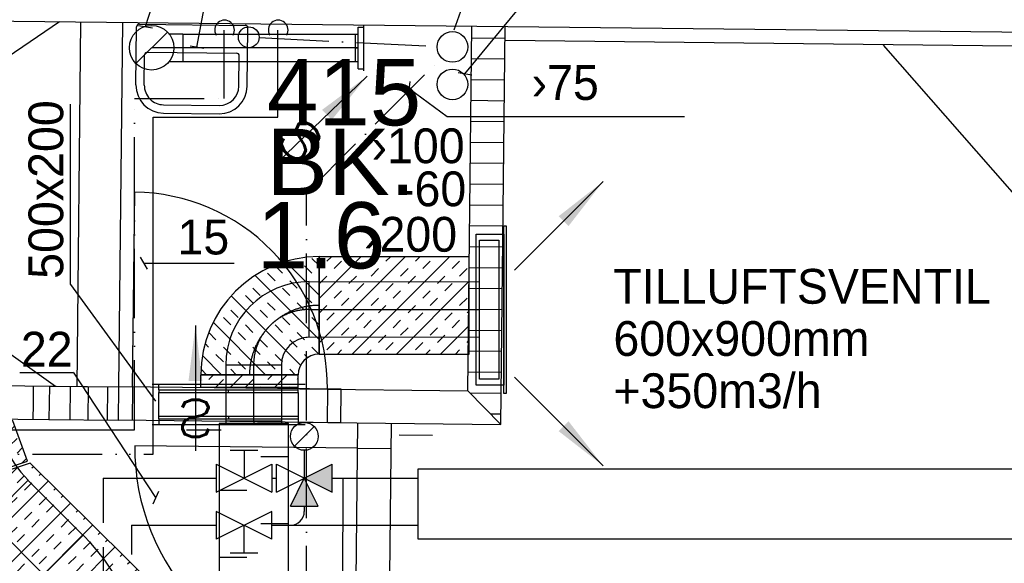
# Model space of a CAD drawing. Header units: millimetres. Extents: x 0 to 83130, y 0 to 53088.
# Tile 102 of 105: x 58160 to 61699, y 47944 to 49897. Entities that reach past the tile are written whole.
import ezdxf
from ezdxf.enums import TextEntityAlignment as Align

# ---------------------------------------------------------------- set-up
doc = ezdxf.new("R2010")
doc.units = ezdxf.units.MM
doc.header["$LTSCALE"] = 50
doc.header["$MEASUREMENT"] = 0
doc.header["$PDMODE"] = 1
for name, pattern in [('2V-CENT', [23, 20, -1.5, 0, -1.5]), ('DASHED_2', [3, 2, -1]), ('V-KU', [2, 1, 1]), ('V-KV', [2, 1, 1]), ('V-SPV', [7, 5, -1, 0, -1]), ('V-V', [2, 1, 1]), ('V-VV', [8, 5, -1, 0, -1, 0, -1])]:
    doc.linetypes.add(name, pattern=pattern)
doc.layers.get('0').update_dxf_attribs({"linetype": 'CONTINUOUS'})
for name, color, linetype in [('20604A200D001$0$00-HEL1', 9, 'CONTINUOUS'), ('20604A200D001$0$832 Rominfo', 7, 'CONTINUOUS'), ('20604A200D001$0$A12-HEL4', 251, 'CONTINUOUS'), ('20604A200D001$0$A24-HEL1', 251, 'CONTINUOUS'), ('20604A200D001$0$A24-HEL2', 251, 'CONTINUOUS'), ('20604A200D001$0$A24-SKR1', 251, 'CONTINUOUS'), ('20604A200D001$0$ATXT-HEL1', 7, 'CONTINUOUS'), ('V060-', 3, 'CONTINUOUS'), ('V061-', 1, 'CONTINUOUS'), ('V070-', 3, 'CONTINUOUS'), ('V071-', 1, 'CONTINUOUS'), ('V080-', 3, 'CONTINUOUS'), ('V081-', 1, 'CONTINUOUS'), ('V090-', 2, 'CONTINUOUS'), ('V091', 1, 'CONTINUOUS'), ('V091-', 1, 'CONTINUOUS'), ('V110', 1, 'CONTINUOUS'), ('V110-', 6, 'CONTINUOUS'), ('V111-', 1, 'CONTINUOUS'), ('xref', 7, 'CONTINUOUS')]:
    doc.layers.add(name, color=color, linetype=linetype)
doc.styles.add('20604A200D001$0$Arial', font='arial.ttf', dxfattribs={"height": 238.125})
doc.styles.add('FISO', font='fiso')
doc.styles.add('ISO', font='ISO')
doc.styles.add('SIMPLEX', font='SIMPLEX')

# ---------------------------------------------------------------- blocks, each defined once
blk = doc.blocks.new('CBOJ90_PB', base_point=(86107, 31352))
at = {"color": 0, "linetype": 'ByBlock'}
blk.add_arc((86106, 31353), 1, 270, 360, dxfattribs=at)
blk = doc.blocks.new('KBOJ90_PB', base_point=(86107, 31352))
at = {"color": 0, "linetype": 'ByBlock'}
for p, q in [((86106.5, 31353), (86107.5, 31353)), ((86106, 31352.5), (86106, 31351.5))]:
    blk.add_line(p, q, dxfattribs=at)
for radius in [1.5, 0.5]:
    blk.add_arc((86106, 31353), radius, 270, 360, dxfattribs=at)
blk = doc.blocks.new('3BOJ90_PB', base_point=(86107, 31352))
for p in [(86107, 31353), (86106, 31352)]:
    blk.add_point(p)
at = {"color": 1, "linetype": '2V-CENT'}
blk.add_blockref('CBOJ90_PB', (86107, 31352), dxfattribs=at)
at = {"color": 0, "linetype": 'ByBlock'}
blk.add_blockref('KBOJ90_PB', (86107, 31352), dxfattribs=at)
at = {"style": 'ISO', "flags": 3}
blk.add_attdef('0', (86107, 31352), '', height=1, dxfattribs=at)
blk = doc.blocks.new('V420', base_point=(455, 404.5))
blk.add_line((455, 404.5), (464, 404.5))
blk.add_solid([(455, 404.5), (459, 405), (459, 404)])
blk = doc.blocks.new('V421', base_point=(455.5, 404.5))
at = {"rotation": 180}
blk.add_blockref('V420', (464.5, 404.5), dxfattribs=at)
blk = doc.blocks.new('CTK_S', base_point=(16255, 22600))
at = {"color": 0, "linetype": 'ByBlock'}
blk.add_line((16255.5, 22600), (16255, 22600), dxfattribs=at)
blk = doc.blocks.new('KTK_S', base_point=(16255, 22600))
at = {"color": 0, "linetype": 'ByBlock'}
blk.add_circle((16255, 22600), 0.5, dxfattribs=at)
blk = doc.blocks.new('3TK_S', base_point=(16255, 22600))
at = {"color": 0, "linetype": 'ByBlock'}
blk.add_blockref('KTK_S', (16255, 22600), dxfattribs=at)
at = {"color": 1, "linetype": '2V-CENT'}
blk.add_blockref('CTK_S', (16255, 22600), dxfattribs=at)
at = {"style": 'ISO', "flags": 3}
blk.add_attdef('0', (16255, 22600), '', height=1, dxfattribs=at)
blk = doc.blocks.new('CTXK_A', base_point=(16255, 22602.5))
at = {"color": 0, "linetype": 'ByBlock'}
blk.add_line((16255.5, 22602.5), (16255, 22602.5), dxfattribs=at)
blk = doc.blocks.new('KTXK_A', base_point=(16255, 22602.5))
at = {"color": 0, "linetype": 'ByBlock'}
for p, q in [((16255, 22603), (16255.5, 22603)), ((16255.5, 22603), (16255.5, 22602)), ((16255.5, 22602), (16255, 22602))]:
    blk.add_line(p, q, dxfattribs=at)
blk = doc.blocks.new('3TXK_A', base_point=(16255, 22602.5))
blk.add_point((16255.5, 22602.5))
at = {"color": 0, "linetype": 'ByBlock'}
blk.add_blockref('KTXK_A', (16255, 22602.5), dxfattribs=at)
at = {"color": 1, "linetype": '2V-CENT'}
blk.add_blockref('CTXK_A', (16255, 22602.5), dxfattribs=at)
at = {"style": 'ISO', "flags": 3}
blk.add_attdef('0', (16255, 22602.5), '', height=1, dxfattribs=at)
blk = doc.blocks.new('FLC90', base_point=(0, 5))
at = {"color": 1}
blk.add_line((-0.346, 4.654), (0.346, 5.346), dxfattribs=at)
blk = doc.blocks.new('VAGG_P', base_point=(16250.5, 22586.5))
for p, q in [((16250, 22587.5), (16251, 22587.5)), ((16250, 22587.5), (16250, 22586.5)), ((16251, 22587.5), (16251, 22586.5))]:
    blk.add_line(p, q)
at = {"color": 6}
blk.add_line((16249.95, 22586.5), (16251.05, 22586.5), dxfattribs=at)
blk = doc.blocks.new('C3A', base_point=(16246, 22590.5))
at = {"color": 0, "linetype": 'ByBlock'}
blk.add_line((16247, 22590.5), (16246, 22590.5), dxfattribs=at)
blk = doc.blocks.new('K3A', base_point=(16246, 22590.5))
at = {"color": 0, "linetype": 'ByBlock'}
for p, q in [((16246, 22591), (16247, 22591)), ((16247, 22591), (16247, 22590)), ((16247, 22590), (16246, 22590))]:
    blk.add_line(p, q, dxfattribs=at)
blk = doc.blocks.new('33A', base_point=(16246, 22590.5))
blk.add_point((16247, 22590.5))
at = {"color": 0, "linetype": 'ByBlock'}
blk.add_blockref('K3A', (16246, 22590.5), dxfattribs=at)
at = {"color": 1, "linetype": '2V-CENT'}
blk.add_blockref('C3A', (16246, 22590.5), dxfattribs=at)
at = {"style": 'SIMPLEX', "flags": 3}
blk.add_attdef('0', (16246, 22590.5), '', height=1, dxfattribs=at)
blk = doc.blocks.new('V422', base_point=(16230, 22585))
blk.add_blockref('V420', (16230, 22585))
at = {"style": 'SIMPLEX'}
blk.add_text('s', height=4, rotation=90, dxfattribs=at).set_placement((16238, 22585), align=Align.CENTER)
blk = doc.blocks.new('CBOJ45_P', base_point=(16236.0614, 22619.8368))
at = {"color": 0, "linetype": 'ByBlock'}
blk.add_arc((16235.4401, 22621.3368, 0.6865), 1.5, 270, 315, dxfattribs=at)
blk = doc.blocks.new('KBOJ45_P', base_point=(16236.0614, 22619.8368))
at = {"color": 0, "linetype": 'ByBlock'}
for p, q in [((16236.1472, 22620.6297), (16236.8543, 22619.9226)), ((16235.4401, 22619.3368, 0.6865), (16235.4401, 22620.3368, 0.6865))]:
    blk.add_line(p, q, dxfattribs=at)
for radius in [1, 2]:
    blk.add_arc((16235.4401, 22621.3368, 0.6865), radius, 270, 315, dxfattribs=at)
blk = doc.blocks.new('3BOJ45_P', base_point=(16236.0614, 22619.8368))
for p in [(16236.5008, 22620.2762), (16235.4401, 22619.8368)]:
    blk.add_point(p)
at = {"color": 0, "linetype": 'ByBlock'}
blk.add_blockref('KBOJ45_P', (16236.0614, 22619.8368), dxfattribs=at)
at = {"color": 1, "linetype": '2V-CENT'}
blk.add_blockref('CBOJ45_P', (16236.0614, 22619.8368), dxfattribs=at)
at = {"style": 'ISO', "flags": 3}
blk.add_attdef('0', (16236.0614, 22619.8368), '', height=1, dxfattribs=at)
blk = doc.blocks.new('LD_P')
for p, q in [((-0.5, 0.5), (-0.5, -0.5)), ((0.5, 0.5), (-0.5, 0.5)), ((0.5, -0.5), (0.5, 0.5)), ((-0.5, -0.5), (0.5, -0.5))]:
    blk.add_line(p, q)
at = {"color": 1}
for p, q in [((-0.3, 0.5), (-0.3, 0.1)), ((0.1, 0.5), (0.1, 0.1)), ((-0.1, -0.5), (-0.1, -0.1)), ((0.3, -0.5), (0.3, -0.1))]:
    blk.add_line(p, q, dxfattribs=at)
blk = doc.blocks.new('VUN')
at = {"color": 0}
blk.add_circle((0, 0), 0.5, dxfattribs=at)
blk = doc.blocks.new('*X129')
at = {"color": 0}
for p, q in [((2127.2, 45932.5), (2147.8, 45953.1)), ((2127.2, 45879.5), (2196.7, 45948.9)), ((2227.4, 45926.6), (2240.2, 45939.4)), ((2127.2, 45720.4), (2316.9, 45910)), ((2174.4, 45873.6), (2200.9, 45900.1)), ((2253.9, 45900.1), (2280, 45926.2)), ((2200.9, 45847), (2227.4, 45873.6)), ((2306.9, 45847), (2333.5, 45873.6)), ((2127.2, 45826.4), (2147.8, 45847)), ((2162, 45596.1), (2411.5, 45845.6)), ((2333.5, 45820.5), (2360, 45847)), ((2147.8, 45794), (2174.4, 45820.5)), ((2253.9, 45794), (2280.4, 45820.5)), ((2280.4, 45767.5), (2306.9, 45794)), ((2386.5, 45767.5), (2413, 45794)), ((2200.9, 45741), (2227.4, 45767.5)), ((2254.7, 45529.6), (2484.6, 45759.6)), ((2413, 45741), (2439.5, 45767.5)), ((2227.4, 45714.5), (2253.9, 45741)), ((2333.5, 45714.5), (2360, 45741)), ((2147.8, 45687.9), (2174.4, 45714.5)), ((2174.4, 45661.4), (2200.9, 45687.9)), ((2280.4, 45661.4), (2306.9, 45687.9)), ((2360, 45687.9), (2386.5, 45714.5)), ((2466, 45687.9), (2492.6, 45714.5)), ((2492.6, 45661.4), (2519.1, 45687.9)), ((2306.9, 45634.9), (2333.5, 45661.4)), ((2413, 45634.9), (2439.5, 45661.4)), ((2127.2, 45614.3), (2147.8, 45634.9)), ((2227.4, 45608.4), (2253.9, 45634.9)), ((2413.8, 45529.6), (2534.7, 45650.5)), ((2439.5, 45608.4), (2466, 45634.9)), ((2189.9, 45570.9), (2200.9, 45581.9)), ((2253.9, 45581.9), (2280.4, 45608.4)), ((2360, 45581.9), (2386.5, 45608.4)), ((2386.5, 45555.4), (2413, 45581.9)), ((2492.6, 45555.4), (2519.1, 45581.9)), ((2202.2, 45530.2), (2227.4, 45555.4)), ((2307.7, 45529.6), (2333.5, 45555.4)), ((2519.9, 45529.6), (2545.6, 45555.4))]:
    blk.add_line(p, q, dxfattribs=at)
blk = doc.blocks.new('*X219')
at = {"color": 0}
for p, q in [((59236.3, 48894.9), (59386.7, 49045.3)), ((59236.3, 48735.8), (59545.8, 49045.3)), ((59264.4, 49029), (59280.7, 49045.3)), ((59290.9, 49002.5), (59317.4, 49029)), ((59355.1, 48695.5), (59704.9, 49045.3)), ((59397, 49002.5), (59423.5, 49029)), ((59476.5, 49029), (59492.8, 49045.3)), ((59582.6, 49029), (59598.8, 49045.3)), ((59609.1, 49002.5), (59635.6, 49029)), ((59715.2, 49002.5), (59741.7, 49029)), ((59236.3, 49000.9), (59237.9, 49002.5)), ((59423.5, 48976), (59450, 49002.5)), ((59529.6, 48976), (59556.1, 49002.5)), ((59741.7, 48976), (59768.2, 49002.5)), ((59237.9, 48949.5), (59264.4, 48976)), ((59343.9, 48949.5), (59370.5, 48976)), ((59370.5, 48923), (59397, 48949.5)), ((59476.5, 48923), (59503, 48949.5)), ((59514.2, 48695.5), (59776.3, 48957.6)), ((59556.1, 48949.5), (59582.6, 48976)), ((59662.1, 48949.5), (59688.7, 48976)), ((59688.7, 48923), (59715.2, 48949.5)), ((59290.9, 48896.4), (59317.4, 48923)), ((59503, 48896.4), (59529.6, 48923)), ((59609.1, 48896.4), (59635.6, 48923)), ((59317.4, 48869.9), (59343.9, 48896.4)), ((59423.5, 48869.9), (59450, 48896.4)), ((59635.6, 48869.9), (59662.1, 48896.4)), ((59741.7, 48869.9), (59768.2, 48896.4)), ((59237.9, 48843.4), (59264.4, 48869.9)), ((59264.4, 48816.9), (59290.9, 48843.4)), ((59370.5, 48816.9), (59397, 48843.4)), ((59450, 48843.4), (59476.5, 48869.9)), ((59556.1, 48843.4), (59582.6, 48869.9)), ((59582.6, 48816.9), (59609.1, 48843.4)), ((59688.7, 48816.9), (59715.2, 48843.4)), ((59768.2, 48843.4), (59776.3, 48851.5)), ((59397, 48790.4), (59423.5, 48816.9)), ((59503, 48790.4), (59529.6, 48816.9)), ((59715.2, 48790.4), (59741.7, 48816.9)), ((59236.3, 48788.8), (59237.9, 48790.4)), ((59317.4, 48763.9), (59343.9, 48790.4)), ((59529.6, 48763.9), (59556.1, 48790.4)), ((59635.6, 48763.9), (59662.1, 48790.4)), ((59673.3, 48695.5), (59776.3, 48798.5)), ((59264.4, 48710.8), (59290.9, 48737.3)), ((59343.9, 48737.3), (59370.5, 48763.9)), ((59450, 48737.3), (59476.5, 48763.9)), ((59476.5, 48710.8), (59503, 48737.3)), ((59582.6, 48710.8), (59609.1, 48737.3)), ((59662.1, 48737.3), (59688.7, 48763.9)), ((59768.2, 48737.3), (59776.3, 48745.4)), ((59302.1, 48695.5), (59317.4, 48710.8)), ((59408.1, 48695.5), (59423.5, 48710.8)), ((59620.3, 48695.5), (59635.6, 48710.8)), ((59726.3, 48695.5), (59741.7, 48710.8)), ((58840.1, 48604.8), (58855.6, 48620.2)), ((58866.6, 48578.2), (58893.2, 48604.8)), ((58918.1, 48576.6), (58961.7, 48620.2)), ((58972.7, 48578.2), (58999.2, 48604.8)), ((59052.3, 48604.8), (59067.7, 48620.2)), ((59077.1, 48576.6), (59120.8, 48620.2)), ((59158.3, 48604.8), (59161, 48607.5)), ((58812, 48576.6), (58813.6, 48578.2)), ((59024.1, 48576.6), (59025.7, 48578.2)), ((59130.2, 48576.6), (59131.8, 48578.2))]:
    blk.add_line(p, q, dxfattribs=at)
blk = doc.blocks.new('*X222')
at = {"color": 0}
for p, q in [((57650.8, 48423.1), (57683.6, 48455.8)), ((57669.4, 48282.6), (57842.7, 48455.8)), ((57688.3, 48142.4), (58001.8, 48455.8)), ((57726.4, 48445.7), (57736.6, 48455.8)), ((57938.6, 48445.7), (57948.7, 48455.8)), ((58044.6, 48445.7), (58054.8, 48455.8)), ((57673.4, 48392.6), (57699.9, 48419.1)), ((57752.9, 48419.1), (57779.5, 48445.7)), ((57859, 48419.1), (57885.5, 48445.7)), ((57885.5, 48392.6), (57912, 48419.1)), ((57928, 48223), (58142.3, 48437.2)), ((57991.6, 48392.6), (58018.1, 48419.1)), ((58071.1, 48419.1), (58097.7, 48445.7)), ((57699.9, 48366.1), (57726.4, 48392.6)), ((57806, 48366.1), (57832.5, 48392.6)), ((58018.1, 48366.1), (58044.6, 48392.6)), ((58124.2, 48366.1), (58150.7, 48392.6)), ((57832.5, 48339.6), (57859, 48366.1)), ((57938.6, 48339.6), (57965.1, 48366.1)), ((58150.7, 48339.6), (58170.6, 48359.5)), ((57663.2, 48329.4), (57673.4, 48339.6)), ((57752.9, 48313.1), (57779.5, 48339.6)), ((57779.5, 48286.6), (57806, 48313.1)), ((57885.5, 48286.6), (57912, 48313.1)), ((57965.1, 48313.1), (57991.6, 48339.6)), ((58071.1, 48313.1), (58097.7, 48339.6)), ((58097.7, 48286.6), (58124.2, 48313.1)), ((58167.7, 48303.6), (58184.8, 48320.7)), ((57699.9, 48260), (57726.4, 48286.6)), ((57842.2, 47978.1), (58152.8, 48288.7)), ((57912, 48260), (57938.6, 48286.6)), ((58018.1, 48260), (58044.6, 48286.6)), ((58203.7, 48286.6), (58209.4, 48292.2)), ((57726.4, 48233.5), (57752.9, 48260)), ((57832.5, 48233.5), (57859, 48260)), ((57919.8, 47896.6), (58262.7, 48239.4)), ((58044.6, 48233.5), (58071.1, 48260)), ((58150.7, 48233.5), (58177.2, 48260)), ((58230.2, 48260), (58236, 48265.8)), ((57681.8, 48188.9), (57699.9, 48207)), ((57764.7, 48059.6), (57914.2, 48209.2)), ((57779.5, 48180.5), (57806, 48207)), ((57859, 48207), (57885.5, 48233.5)), ((57965.1, 48207), (57991.6, 48233.5)), ((57991.6, 48180.5), (58018.1, 48207)), ((58097.7, 48180.5), (58124.2, 48207)), ((58177.2, 48207), (58203.7, 48233.5)), ((58283.3, 48207), (58289.3, 48213.1)), ((57806, 48154), (57832.5, 48180.5)), ((57912, 48154), (57938.6, 48180.5)), ((58124.2, 48154), (58150.7, 48180.5)), ((58230.2, 48154), (58256.8, 48180.5)), ((58309.8, 48180.5), (58316, 48186.7)), ((57726.4, 48127.5), (57752.9, 48154)), ((57938.6, 48127.5), (57965.1, 48154)), ((57997.4, 47815), (58342.6, 48160.3)), ((58044.6, 48127.5), (58071.1, 48154)), ((58256.8, 48127.5), (58283.3, 48154)), ((58362.8, 48127.5), (58369.3, 48133.9)), ((57752.9, 48100.9), (57779.5, 48127.5)), ((57859, 48100.9), (57885.5, 48127.5)), ((57885.5, 48074.4), (57912, 48100.9)), ((57991.6, 48074.4), (58018.1, 48100.9)), ((58071.1, 48100.9), (58097.7, 48127.5)), ((58177.2, 48100.9), (58203.7, 48127.5)), ((58203.7, 48074.4), (58230.2, 48100.9)), ((58309.8, 48074.4), (58336.3, 48100.9)), ((58389.3, 48100.9), (58396, 48107.5)), ((57806, 48047.9), (57832.5, 48074.4)), ((58018.1, 48047.9), (58044.6, 48074.4)), ((58074.9, 47733.5), (58422.6, 48081.2)), ((58124.2, 48047.9), (58150.7, 48074.4)), ((58336.3, 48047.9), (58362.8, 48074.4)), ((57832.5, 48021.4), (57859, 48047.9)), ((57938.6, 48021.4), (57965.1, 48047.9)), ((58150.7, 48021.4), (58177.2, 48047.9)), ((58256.8, 48021.4), (58283.3, 48047.9)), ((58442.4, 48047.9), (58449.3, 48054.8)), ((58468.9, 48021.4), (58475.9, 48028.4)), ((57885.5, 47968.4), (57912, 47994.9)), ((57965.1, 47994.9), (57991.6, 48021.4)), ((58071.1, 47994.9), (58097.7, 48021.4)), ((58097.7, 47968.4), (58124.2, 47994.9)), ((58179.3, 47678.8), (58502.6, 48002)), ((58203.7, 47968.4), (58230.2, 47994.9)), ((58283.3, 47994.9), (58309.8, 48021.4)), ((58389.3, 47994.9), (58415.9, 48021.4)), ((58415.9, 47968.4), (58442.4, 47994.9)), ((57912, 47941.8), (57938.6, 47968.4)), ((58018.1, 47941.8), (58044.6, 47968.4)), ((58230.2, 47941.8), (58256.8, 47968.4)), ((58336.3, 47941.8), (58362.8, 47968.4)), ((58521.9, 47968.4), (58529.2, 47975.7)), ((58044.6, 47915.3), (58071.1, 47941.8)), ((58150.7, 47915.3), (58177.2, 47941.8)), ((58362.8, 47915.3), (58389.3, 47941.8)), ((58424.4, 47764.8), (58582.5, 47922.9)), ((58468.9, 47915.3), (58495.4, 47941.8)), ((58548.4, 47941.8), (58555.9, 47949.3)), ((57965.1, 47888.8), (57991.6, 47915.3)), ((57991.6, 47862.3), (58018.1, 47888.8)), ((58097.7, 47862.3), (58124.2, 47888.8)), ((58177.2, 47888.8), (58203.7, 47915.3)), ((58283.3, 47888.8), (58309.8, 47915.3)), ((58309.8, 47862.3), (58336.3, 47888.8)), ((58415.9, 47862.3), (58442.4, 47888.8)), ((58495.4, 47888.8), (58521.9, 47915.3)), ((58601.5, 47888.8), (58609.2, 47896.5)), ((58124.2, 47835.8), (58150.7, 47862.3)), ((58230.2, 47835.8), (58256.8, 47862.3)), ((58442.4, 47835.8), (58468.9, 47862.3)), ((58548.4, 47835.8), (58575, 47862.3)), ((58628, 47862.3), (58635.9, 47870.2)), ((58044.6, 47809.3), (58071.1, 47835.8)), ((58146.5, 47327.7), (58658.4, 47839.7)), ((58256.8, 47809.3), (58283.3, 47835.8)), ((58362.8, 47809.3), (58389.3, 47835.8)), ((58575, 47809.3), (58576.9, 47811.2)), ((58587.9, 47822.2), (58601.5, 47835.8)), ((58071.1, 47782.7), (58097.7, 47809.3)), ((58177.2, 47782.7), (58203.7, 47809.3)), ((58203.7, 47756.2), (58230.2, 47782.7)), ((58309.8, 47756.2), (58336.3, 47782.7)), ((58389.3, 47782.7), (58415.9, 47809.3)), ((58506.1, 47793.5), (58521.9, 47809.3)), ((58521.9, 47756.2), (58548.4, 47782.7)), ((58628, 47756.2), (58654.5, 47782.7)), ((58124.2, 47729.7), (58150.7, 47756.2)), ((58145.8, 47486.1), (58413.8, 47754.2)), ((58342.7, 47736.1), (58362.8, 47756.2)), ((58442.4, 47729.7), (58468.9, 47756.2)), ((58150.7, 47703.2), (58177.2, 47729.7)), ((58261, 47707.5), (58283.3, 47729.7)), ((58468.9, 47703.2), (58495.4, 47729.7)), ((58575, 47703.2), (58601.5, 47729.7)), ((58654.5, 47729.7), (58659.5, 47734.7)), ((58147.2, 47169.4), (58659.5, 47681.7)), ((58203.7, 47650.2), (58230.2, 47676.7)), ((58283.3, 47676.7), (58309.8, 47703.2)), ((58389.3, 47676.7), (58415.9, 47703.2)), ((58415.9, 47650.2), (58442.4, 47676.7)), ((58521.9, 47650.2), (58548.4, 47676.7)), ((58601.5, 47676.7), (58628, 47703.2)), ((58145, 47644.5), (58169.2, 47668.7)), ((58230.2, 47623.6), (58256.8, 47650.2)), ((58336.3, 47623.6), (58362.8, 47650.2)), ((58548.4, 47623.6), (58575, 47650.2)), ((58150.7, 47597.1), (58177.2, 47623.6)), ((58362.8, 47597.1), (58389.3, 47623.6)), ((58468.9, 47597.1), (58495.4, 47623.6)), ((58654.5, 47623.6), (58659.5, 47628.7)), ((58177.2, 47570.6), (58203.7, 47597.1)), ((58283.3, 47570.6), (58309.8, 47597.1)), ((58309.8, 47544.1), (58336.3, 47570.6)), ((58415.9, 47544.1), (58442.4, 47570.6)), ((58495.4, 47570.6), (58521.9, 47597.1)), ((58601.5, 47570.6), (58628, 47597.1)), ((58628, 47544.1), (58654.5, 47570.6)), ((58145.5, 47538.9), (58150.7, 47544.1)), ((58230.2, 47517.6), (58256.8, 47544.1)), ((58442.4, 47517.6), (58468.9, 47544.1)), ((58548.4, 47517.6), (58575, 47544.1)), ((58147.9, 47011), (58659.5, 47522.6)), ((58256.8, 47491.1), (58283.3, 47517.6)), ((58362.8, 47491.1), (58389.3, 47517.6)), ((58575, 47491.1), (58601.5, 47517.6)), ((58177.2, 47464.5), (58203.7, 47491.1)), ((58203.7, 47438), (58230.2, 47464.5)), ((58309.8, 47438), (58336.3, 47464.5)), ((58389.3, 47464.5), (58415.9, 47491.1)), ((58495.4, 47464.5), (58521.9, 47491.1)), ((58521.9, 47438), (58548.4, 47464.5)), ((58628, 47438), (58654.5, 47464.5)), ((58146, 47433.3), (58150.7, 47438)), ((58336.3, 47411.5), (58362.8, 47438)), ((58442.4, 47411.5), (58468.9, 47438)), ((58150.7, 47385), (58177.2, 47411.5)), ((58256.8, 47385), (58283.3, 47411.5)), ((58468.9, 47385), (58495.4, 47411.5)), ((58575, 47385), (58601.5, 47411.5)), ((58654.5, 47411.5), (58659.5, 47416.5)), ((58148.6, 46852.6), (58659.5, 47363.5)), ((58203.7, 47332), (58230.2, 47358.5)), ((58283.3, 47358.5), (58309.8, 47385)), ((58389.3, 47358.5), (58415.9, 47385)), ((58415.9, 47332), (58442.4, 47358.5)), ((58521.9, 47332), (58548.4, 47358.5)), ((58601.5, 47358.5), (58628, 47385)), ((58230.2, 47305.4), (58256.8, 47332)), ((58336.3, 47305.4), (58362.8, 47332)), ((58548.4, 47305.4), (58575, 47332)), ((58150.7, 47278.9), (58177.2, 47305.4)), ((58362.8, 47278.9), (58389.3, 47305.4)), ((58468.9, 47278.9), (58495.4, 47305.4)), ((58654.5, 47305.4), (58659.5, 47310.5)), ((58177.2, 47252.4), (58203.7, 47278.9)), ((58283.3, 47252.4), (58309.8, 47278.9)), ((58309.8, 47225.9), (58336.3, 47252.4)), ((58415.9, 47225.9), (58442.4, 47252.4)), ((58495.4, 47252.4), (58521.9, 47278.9)), ((58601.5, 47252.4), (58628, 47278.9)), ((58628, 47225.9), (58654.5, 47252.4)), ((58147, 47222.2), (58150.7, 47225.9)), ((58230.2, 47199.4), (58256.8, 47225.9)), ((58442.4, 47199.4), (58468.9, 47225.9)), ((58548.4, 47199.4), (58575, 47225.9)), ((58149.4, 46694.2), (58659.5, 47204.4)), ((58256.8, 47172.9), (58283.3, 47199.4)), ((58362.8, 47172.9), (58389.3, 47199.4)), ((58575, 47172.9), (58601.5, 47199.4)), ((58177.2, 47146.3), (58203.7, 47172.9)), ((58203.7, 47119.8), (58230.2, 47146.3)), ((58309.8, 47119.8), (58336.3, 47146.3)), ((58389.3, 47146.3), (58415.9, 47172.9)), ((58495.4, 47146.3), (58521.9, 47172.9)), ((58521.9, 47119.8), (58548.4, 47146.3)), ((58628, 47119.8), (58654.5, 47146.3)), ((58147.4, 47116.6), (58150.7, 47119.8)), ((58336.3, 47093.3), (58362.8, 47119.8)), ((58442.4, 47093.3), (58468.9, 47119.8)), ((58150.7, 47066.8), (58177.2, 47093.3)), ((58256.8, 47066.8), (58283.3, 47093.3)), ((58468.9, 47066.8), (58495.4, 47093.3)), ((58575, 47066.8), (58601.5, 47093.3)), ((58654.5, 47093.3), (58659.5, 47098.3)), ((58203.7, 47013.8), (58230.2, 47040.3)), ((58262.5, 46648.2), (58659.5, 47045.3)), ((58283.3, 47040.3), (58309.8, 47066.8)), ((58389.3, 47040.3), (58415.9, 47066.8)), ((58415.9, 47013.8), (58442.4, 47040.3)), ((58521.9, 47013.8), (58548.4, 47040.3)), ((58601.5, 47040.3), (58628, 47066.8)), ((58230.2, 46987.2), (58256.8, 47013.8)), ((58336.3, 46987.2), (58362.8, 47013.8)), ((58548.4, 46987.2), (58575, 47013.8)), ((58150.7, 46960.7), (58177.2, 46987.2)), ((58362.8, 46960.7), (58389.3, 46987.2)), ((58468.9, 46960.7), (58495.4, 46987.2)), ((58654.5, 46987.2), (58659.5, 46992.3)), ((58177.2, 46934.2), (58203.7, 46960.7)), ((58283.3, 46934.2), (58309.8, 46960.7)), ((58309.8, 46907.7), (58336.3, 46934.2)), ((58415.9, 46907.7), (58442.4, 46934.2)), ((58495.4, 46934.2), (58521.9, 46960.7)), ((58601.5, 46934.2), (58628, 46960.7)), ((58628, 46907.7), (58654.5, 46934.2)), ((58148.4, 46905.4), (58150.7, 46907.7)), ((58230.2, 46881.2), (58256.8, 46907.7)), ((58442.4, 46881.2), (58468.9, 46907.7)), ((58548.4, 46881.2), (58575, 46907.7)), ((58256.8, 46854.7), (58283.3, 46881.2)), ((58362.8, 46854.7), (58389.3, 46881.2)), ((58421.6, 46648.2), (58659.5, 46886.2)), ((58575, 46854.7), (58601.5, 46881.2)), ((58177.2, 46828.1), (58203.7, 46854.7)), ((58203.7, 46801.6), (58230.2, 46828.1)), ((58309.8, 46801.6), (58336.3, 46828.1)), ((58389.3, 46828.1), (58415.9, 46854.7)), ((58495.4, 46828.1), (58521.9, 46854.7)), ((58521.9, 46801.6), (58548.4, 46828.1)), ((58628, 46801.6), (58654.5, 46828.1)), ((58148.9, 46799.8), (58150.7, 46801.6)), ((58336.3, 46775.1), (58362.8, 46801.6)), ((58442.4, 46775.1), (58468.9, 46801.6)), ((58150.7, 46748.6), (58177.2, 46775.1)), ((58256.8, 46748.6), (58283.3, 46775.1)), ((58468.9, 46748.6), (58495.4, 46775.1)), ((58575, 46748.6), (58601.5, 46775.1)), ((58654.5, 46775.1), (58659.5, 46780.1)), ((58203.7, 46695.6), (58230.2, 46722.1)), ((58283.3, 46722.1), (58309.8, 46748.6)), ((58389.3, 46722.1), (58415.9, 46748.6)), ((58415.9, 46695.6), (58442.4, 46722.1)), ((58521.9, 46695.6), (58548.4, 46722.1)), ((58580.7, 46648.2), (58659.5, 46727.1)), ((58601.5, 46722.1), (58628, 46748.6)), ((58230.2, 46669), (58256.8, 46695.6)), ((58336.3, 46669), (58362.8, 46695.6)), ((58548.4, 46669), (58575, 46695.6)), ((58156.4, 46648.2), (58177.2, 46669)), ((58368.5, 46648.2), (58389.3, 46669)), ((58474.6, 46648.2), (58495.4, 46669)), ((58654.5, 46669), (58659.5, 46674.1))]:
    blk.add_line(p, q, dxfattribs=at)
blk = doc.blocks.new('20604A200D001')
at = {"layer": '20604A200D001$0$00-HEL1', "color": 7}
for points in [[(73679.2, 46186.5), (73679.9, 46250.4)], [(73736.4, 46129.8), (73737.7, 46249.8)], [(73811.6, 46129), (73812.9, 46249)], [(73875.4, 46128.3), (73876.7, 46248.3)]]:
    blk.add_lwpolyline(points, dxfattribs=at)
at = {"layer": '20604A200D001$0$A12-HEL4', "color": 7}
for points in [[(65950.7, 47644.8), (78934.9, 47503.2)], [(73835.9, 46248.7), (73850.2, 47558.7)], [(73985.9, 46247.1), (74000.2, 47557)]]:
    blk.add_lwpolyline(points, dxfattribs=at)
at = {"layer": '20604A200D001$0$A24-HEL1', "color": 7}
for points in [[(71893.5, 47580), (73759.1, 46249.6)], [(71879.3, 46270.1), (73773.4, 47559.5)], [(74047.8, 47331.5), (74050, 47539.8)], [(74060.1, 47549.7), (74440.1, 47545.5)], [(74447.7, 47327.1), (74450, 47535.4)], [(75374.6, 47492), (78699.4, 47455.8)], [(74077.8, 47331.2), (74078.9, 47439.5)], [(74089.1, 47449.4), (74409, 47445.9)], [(74417.7, 47327.5), (74418.9, 47435.8)], [(74147, 47260.4), (74347, 47258.2)], [(74146.7, 47230.4), (74346.7, 47228.2)], [(74035.9, 46246.6), (74043.6, 46946.5)], [(74785.9, 46238.4), (73985.9, 46247.1)], [(74035.9, 46246.6), (74034.6, 46126.6)], [(74735.9, 46238.9), (74734.6, 46118.9)], [(74784.6, 46118.4), (73984.6, 46127.1)], [(74844.6, 46117.7), (74805.2, 42505.1)], [(74964.6, 46116.4), (74925.2, 42503.8)], [(74994.1, 46075.4), (75114.1, 46074.1)], [(74843.6, 46027), (74043.6, 46035.8)], [(74843.6, 46027), (74963.6, 46025.7)]]:
    blk.add_lwpolyline(points, dxfattribs=at)
for centre, radius, start, end in [((74060, 47540.1), 10, 89.3907, 179.3635), ((74060, 47539.7), 10, 89.353, 179.4013), ((74440, 47536), 10, 359.4123, 89.3414), ((74440, 47535.5), 9.99, 359.3154, 89.4167), ((74088.9, 47439.4), 10, 89.3907, 179.3635), ((74408.9, 47435.9), 9.99, 359.3154, 89.4167), ((74147.8, 47330.4), 100, 179.3778, 269.3697), ((74147.8, 47330.4), 70, 179.3723, 269.3756), ((74347.7, 47328.2), 100, 269.3757, 359.3719), ((74347.7, 47328.2), 70, 269.3746, 359.3733), ((74035.9, 46246.6), 700, 359.3752, 89.3755), ((74843.6, 46027), 800, 179.3751, 269.3752)]:
    blk.add_arc(centre, radius, start, end, dxfattribs=at)
at = {"layer": '20604A200D001$0$A24-HEL2', "color": 7}
for points in [[(75240.9, 46233.4), (75255.1, 47543.3)], [(75359.5, 46112.1), (75375.1, 47542)], [(71736.1, 46271.6), (73985.9, 46247.1)], [(73736, 46249.8), (73985.9, 46247.1)], [(73984.6, 46127.1), (73985.9, 46247.1)], [(74635.9, 46240), (75240.9, 46233.4)], [(74784.6, 46118.4), (74785.9, 46238.4)], [(71734.8, 46151.6), (73734.6, 46129.8)], [(73734.6, 46129.8), (73984.6, 46127.1)], [(74634.6, 46120), (75359.5, 46112.1)]]:
    blk.add_lwpolyline(points, dxfattribs=at)
at = {"layer": '20604A200D001$0$A24-SKR1', "color": 7}
for points in [[(75254.7, 47501.4), (75374.7, 47500)], [(75253.9, 47426.4), (75373.9, 47425.1)], [(75253, 47351.4), (75373, 47350.1)], [(75252.2, 47276.4), (75372.2, 47275.1)], [(75251.4, 47201.4), (75371.4, 47200.1)], [(75250.6, 47126.4), (75370.6, 47125.1)], [(75249.8, 47051.4), (75369.8, 47050.1)], [(75249, 46976.4), (75369, 46975.1)], [(75248.1, 46901.4), (75368.1, 46900.1)], [(75247.3, 46826.4), (75367.3, 46825.1)], [(75246.5, 46751.4), (75366.5, 46750.1)], [(75245.7, 46676.4), (75365.7, 46675.1)], [(75244.9, 46601.4), (75364.9, 46600.1)], [(75244.1, 46526.4), (75364, 46525.1)], [(75243.2, 46451.4), (75363.2, 46450.1)], [(75242.4, 46376.4), (75362.4, 46375.1)], [(75241.6, 46301.4), (75361.6, 46300.1)], [(73945.7, 46127.5), (73947, 46247.5)], [(75240.9, 46233.4), (75359.5, 46112.1)], [(75247.8, 46226.4), (75360.8, 46225.1)], [(73678.6, 46130.4), (73679.2, 46186.5)], [(75321.9, 46150.5), (75360, 46150.1)]]:
    blk.add_lwpolyline(points, dxfattribs=at)
at = {"layer": '20604A200D001$0$ATXT-HEL1', "color": 7}
blk.add_lwpolyline([(77634.8, 46450.1), (76734.6, 47474.7)], dxfattribs=at)
at = {"layer": '20604A200D001$0$832 Rominfo', "color": 7, "style": '20604A200D001$0$Arial'}
for s, p in [('415', (74518.1, 47186.4)), ('BK.', (74516.2, 46936)), ('1.6', (74481.5, 46672.6))]:
    blk.add_text(s, height=238.12, dxfattribs=at).set_placement(p)

msp = doc.modelspace()

# ---------------------------------------------------------------- linework, layer by layer
at = {"layer": 'V060-', "linetype": 'Continuous'}
for p, q in [((58746.69, 49845), (59377.05, 49845)), ((59377.05, 49745), (58746.69, 49745)), ((59200.94, 48955.82), (59813.03, 48955.29)), ((59813.03, 48755.29), (59200.94, 48755.82)), ((58901.92, 48456.36), (58901.92, 48655.82)), ((59101.92, 48655.82), (59101.92, 48456.36)), ((58661, 48472.98), (58661, 48557.65)), ((59161, 48557.65), (59161, 48472.98)), ((58191.34, 48242.06), (58388.96, 48043.91))]:
    msp.add_line(p, q, dxfattribs=at)
at = {"layer": 'V060-', "color": 1, "linetype": '2V-CENT'}
for p, q in [((59377.05, 49795), (58746.69, 49795)), ((59200.94, 48855.82), (59813.03, 48855.29)), ((59001.92, 48456.36), (59001.92, 48655.82)), ((58247.54, 47902.49), (58049.63, 48100.94))]:
    msp.add_line(p, q, dxfattribs=at)
at = {"layer": 'V060-', "color": 1, "linetype": 'Continuous'}
for p, q in [((59236.29, 48695.47), (59236.29, 49045.47)), ((59161.29, 48620.47), (58811.29, 48620.47))]:
    msp.add_line(p, q, dxfattribs=at)
at = {"layer": 'V060-', "color": 1}
for points in [[(59236.29, 48695.47), (59776.31, 48695.47), (59776.31, 49045.28), (59236.29, 49045.28)], [(58810.22, 48576.61), (59161.05, 48576.61), (59161.05, 48620.24), (58810.22, 48620.24)], [(58135.48, 48455.82), (57646.45, 48455.82), (57687.98, 48142.27), (58188.53, 48310.57)], [(58140.09, 47665.02), (58659.11, 47847.16), (58197.76, 48303.66), (57692.59, 48135.35)]]:
    msp.add_lwpolyline(points, close=True, dxfattribs=at)
at = {"layer": 'V060-', "color": 1, "linetype": 'Continuous'}
for radius in [425, 75]:
    msp.add_arc((59236.29, 48620.47), radius, 90, 180, dxfattribs=at)
at = {"layer": 'V060-', "color": 1, "linetype": '2V-CENT'}
msp.add_arc((59236.29, 48620.47), 250, 90, 180, dxfattribs=at)
at = {"layer": 'V061-', "color": 1}
for p, q in [((58612.46, 49871.58), (58805.23, 50464.75)), ((58797.34, 49798.04), (58879.13, 50238.95)), ((58587.8, 49875.7), (58637.12, 49867.46)), ((58772.68, 49802.16), (58821.99, 49793.92))]:
    msp.add_line(p, q, dxfattribs=at)
at = {"layer": 'V070-'}
for p, q in [((59900.97, 49156.29), (59908.97, 49156.29)), ((59900.97, 48554.29), (59900.97, 49156.29)), ((59908.97, 49156.29), (59908.97, 48554.29)), ((59800.97, 49126.79), (59900.97, 49126.79)), ((59800.97, 48583.79), (59800.97, 49126.79)), ((59900.97, 49126.79), (59900.97, 48583.79)), ((59813.03, 49105.29), (59883.03, 49105.29)), ((59813.03, 48605.29), (59813.03, 49105.29)), ((59883.03, 49105.29), (59883.03, 48605.29)), ((59883.03, 48605.29), (59813.03, 48605.29)), ((59900.97, 48583.79), (59800.97, 48583.79)), ((59908.97, 48554.29), (59900.97, 48554.29))]:
    msp.add_line(p, q, dxfattribs=at)
at = {"layer": 'V071-'}
for q in [(58342.71, 49593.7), (58648.47, 48526.77)]:
    msp.add_line((58342.71, 48945.72), q, dxfattribs=at)
at = {"layer": 'V080-', "linetype": 'V-VV'}
for p, q in [((58895.41, 49613.22), (58895.41, 49858.79)), ((58573.46, 48423.96), (58573.46, 49613.22)), ((58573.46, 49613.22), (58895.41, 49613.22)), ((57406.31, 48335.79), (58640.49, 48335.79))]:
    msp.add_line(p, q, dxfattribs=at)
at = {"layer": 'V080-', "linetype": 'V-KV'}
for p, q in [((59087.89, 49546.19), (59087.89, 49858.79)), ((58640.49, 48335.79), (58640.49, 49546.19)), ((58640.49, 49546.19), (59087.89, 49546.19)), ((57406.31, 48423.96), (58573.46, 48423.96)), ((58759.68, 48423.96), (58884.22, 48423.96))]:
    msp.add_line(p, q, dxfattribs=at)
at = {"layer": 'V080-', "color": 1}
for centre in [(58896.71, 49859.39), (59089.51, 49859.39)]:
    msp.add_arc(centre, 35.47, 328.83461, 571.16539, dxfattribs=at)
at = {"layer": 'V081-'}
for p, q in [((58593.23, 49043.75), (58618.23, 49000.45)), ((58605.73, 49022.1), (58702.5, 49022.1)), ((58702.5, 49022.1), (58931, 49022.1))]:
    msp.add_line(p, q, dxfattribs=at)
at = {"layer": 'V090-', "linetype": 'V-SPV'}
for p, q in [((59021.21, 49832.07), (59660.72, 49800.63)), ((59190.69, 49273.59), (59676.79, 49759.69)), ((59190.69, 45305.73), (59190.69, 49273.59))]:
    msp.add_line(p, q, dxfattribs=at)
at = {"layer": 'V091'}
msp.add_line((60037.18, 50761.18), (59720.82, 49858.4), dxfattribs=at)
at = {"layer": 'V091-'}
for p, q in [((59760.56, 49702.27), (60393.52, 50470.48)), ((59735.9, 49706.39), (59785.21, 49698.15)), ((59562.75, 49674.61), (59557.03, 49624.94)), ((59559.89, 49649.78), (59696.67, 49548.35)), ((59696.67, 49548.35), (60549.89, 49548.35))]:
    msp.add_line(p, q, dxfattribs=at)
at = {"layer": 'V110'}
msp.add_lwpolyline([(59590.91, 48031.87), (62590.91, 48031.87), (62590.91, 48281.87), (59590.91, 48281.87)], close=True, dxfattribs=at)
at = {"layer": 'V110-', "color": 1}
for p, q in [((59147.99, 48364.59), (59218.7, 48435.3)), ((58916.84, 48349.94), (59016.84, 48349.94)), ((58966.84, 48349.94), (58966.84, 48249.94)), ((59183.35, 48349.94), (59183.35, 48249.94)), ((58866.84, 48299.94), (59066.84, 48199.94)), ((58866.84, 48199.94), (59066.84, 48299.94)), ((58866.84, 48299.94), (58866.84, 48199.94)), ((59066.84, 48299.94), (59066.84, 48199.94)), ((59083.35, 48199.94), (59283.35, 48299.94)), ((59083.35, 48299.94), (59283.35, 48199.94)), ((59083.35, 48199.94), (59083.35, 48299.94)), ((59283.35, 48199.94), (59283.35, 48299.94)), ((59133.35, 48149.94), (59183.35, 48249.94)), ((59233.35, 48149.94), (59183.35, 48249.94)), ((59066.84, 48030.64), (58866.84, 48130.64)), ((59066.84, 48130.64), (58866.84, 48030.64)), ((58866.84, 48130.64), (58866.84, 48030.64)), ((59066.84, 48030.64), (59066.84, 48130.64)), ((59133.35, 48149.94), (59233.35, 48149.94)), ((58966.84, 47980.64), (58966.84, 48080.64)), ((59016.84, 47980.64), (58916.84, 47980.64))]:
    msp.add_line(p, q, dxfattribs=at)
at = {"layer": 'V110-', "linetype": 'V-KU'}
for p, q in [((58460.69, 48249.94), (58866.84, 48249.94)), ((58460.69, 48249.94), (58460.69, 48089.19)), ((59066.84, 48249.94), (59083.35, 48249.94)), ((59283.35, 48249.94), (59590.91, 48249.94)), ((58562.07, 48080.64), (58866.84, 48080.64)), ((58562.07, 48080.64), (58562.07, 47975.56)), ((59066.84, 48080.64), (59590.91, 48080.64))]:
    msp.add_line(p, q, dxfattribs=at)
at = {"layer": 'V110-', "linetype": 'V-V'}
for p, q in [((59316.63, 45760.05), (59322.78, 48249.94)), ((59183.35, 48149.94), (59183.35, 48130.64))]:
    msp.add_line(p, q, dxfattribs=at)
at = {"layer": 'V110-', "linetype": 'DASHED_2'}
msp.add_line((58460.69, 48001.81), (58460.69, 47649.27), dxfattribs=at)
at = {"layer": 'V110-', "color": 1}
msp.add_circle((59183.35, 48399.94), 50, dxfattribs=at)
at = {"layer": 'V110-', "linetype": 'V-V'}
msp.add_arc((59133.35, 48130.64), 50, 270, 360, dxfattribs=at)
at = {"layer": 'V110-'}
for points in [[(59283.35, 48199.94), (59283.35, 48299.94), (59183.35, 48249.94)], [(59133.35, 48149.94), (59233.35, 48149.94), (59183.35, 48249.94)]]:
    msp.add_solid(points, dxfattribs=at)
at = {"layer": 'V111-'}
for p, q in [((58160.4, 48629.82), (58351.95, 48629.82)), ((58650.04, 48180.38), (58354.17, 48630.11)), ((58639.94, 48157.52), (58660.14, 48203.25))]:
    msp.add_line(p, q, dxfattribs=at)

# ---------------------------------------------------------------- block references
at = {"layer": 'V060-', "linetype": 'Continuous'}
for name, p, xscale, yscale, zscale in [('3TK_S', (58634.5, 49795.78), 160, 160, 160), ('3TXK_A', (58696.95, 49795.78), 100, 100, 100)]:
    msp.add_blockref(name, p, dxfattribs=dict(at, xscale=xscale, yscale=yscale, zscale=zscale))
at = {"layer": 'V060-', "xscale": 160, "yscale": 160, "zscale": 160}
msp.add_blockref('FLC90', (58634.5, 49795.78), dxfattribs=at)
at = {"layer": 'V060-', "color": 1}
for name in ['*X219', '*X222']:
    msp.add_blockref(name, (0, 0), dxfattribs=at)
at = {"layer": 'V060-', "color": 1, "rotation": 90}
msp.add_blockref('*X129', (104765.93, 46493.24), dxfattribs=at)
at = {"layer": 'V060-', "linetype": 'Continuous'}
for name, p, xscale, yscale, zscale, rotation in [('3BOJ90_PB', (59000.94, 48855.82), 200, 200, 200, 180), ('3BOJ45_P', (57873.89, 48276.67), 400, 400, 400, 270), ('33A', (59001.92, 48446.36), 10, 200.0000000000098, 10, 90), ('3BOJ45_P', (58422.9, 47728.28), 400.0000000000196, 400.0000000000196, 400.0000000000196, 90)]:
    msp.add_blockref(name, p, dxfattribs=dict(at, xscale=xscale, yscale=yscale, zscale=zscale, rotation=rotation))
at = {"layer": 'V060-', "xscale": 600, "yscale": 250, "zscale": 600, "rotation": 90}
msp.add_blockref('LD_P', (59001.92, 48146.36), dxfattribs=at)
at = {"layer": 'V070-'}
for name, p, xscale, yscale, zscale, rotation in [('VAGG_P', (59397.05, 49795), 150, 20, 150, 90), ('V422', (59409.03, 49693.25), 50, 50, 50, 223.8062009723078), ('V421', (59938.81, 48996.66), 50, 50, 50, 45), ('V422', (58792.08, 48798.38), -50, 50, 50, 90), ('V421', (59938.81, 48612.96), 50, 50, 50, 315), ('VAGG_P', (58911, 48587.65), -500, 20, 500, 180)]:
    msp.add_blockref(name, p, dxfattribs=dict(at, xscale=xscale, yscale=yscale, zscale=zscale, rotation=rotation))
at = {"layer": 'V070-', "linetype": 'Continuous', "zscale": 10}
for p, xscale, yscale, rotation in [((59377.05, 49795), 10, 100, 180), ((58911, 48567.65), -10, 500, 90), ((58911, 48462.98), 10, 500, 90)]:
    msp.add_blockref('33A', p, dxfattribs=dict(at, xscale=xscale, yscale=yscale, rotation=rotation))
at = {"layer": 'V070-', "xscale": 500, "yscale": 20, "zscale": 500}
msp.add_blockref('VAGG_P', (58911, 48442.98), dxfattribs=at)
at = {"layer": 'V090-', "color": 1}
for p, xscale, yscale, zscale in [((58983.73, 49833.47), 75, 75, 75), ((59715.68, 49798.58), 110, 110, 110), ((59715.68, 49664.28), 110, 110, 110)]:
    msp.add_blockref('VUN', p, dxfattribs=dict(at, xscale=xscale, yscale=yscale, zscale=zscale))
at = {"layer": 'xref'}
msp.add_blockref('20604A200D001', (-15469.5, 2330.58), dxfattribs=at)

# ---------------------------------------------------------------- texts
at = {"layer": 'V061-', "color": 1, "style": 'FISO'}
for s, p in [('›200', (59397.92, 49063.34)), ('TILLUFTSVENTIL', (60294.37, 48876.48)), ('600x900mm', (60294.37, 48688.98)), ('+350m3/h', (60294.37, 48501.48))]:
    msp.add_text(s, height=125, dxfattribs=at).set_placement(p)
at = {"layer": 'V071-', "color": 1, "style": 'FISO'}
msp.add_text('500x200', height=125, rotation=90, dxfattribs=at).set_placement((58316.92, 48965.84))
for s, p in [('›100', (59424.85, 49381.11)), ('-60', (59523.67, 49226.54))]:
    msp.add_text(s, height=125, dxfattribs=at).set_placement(p)
at = {"layer": 'V081-', "color": 1, "style": 'FISO'}
msp.add_text('15', height=125, dxfattribs=at).set_placement((58727.5, 49053.44))
at = {"layer": 'V091-', "color": 1, "style": 'FISO'}
msp.add_text('      ›75', height=125, dxfattribs=at).set_placement((59721.67, 49608.35))
at = {"layer": 'V111-', "color": 1, "style": 'FISO'}
msp.add_text('22', height=125, dxfattribs=at).set_placement((58164.61, 48650.71))

doc.saveas('drawing.dxf')
